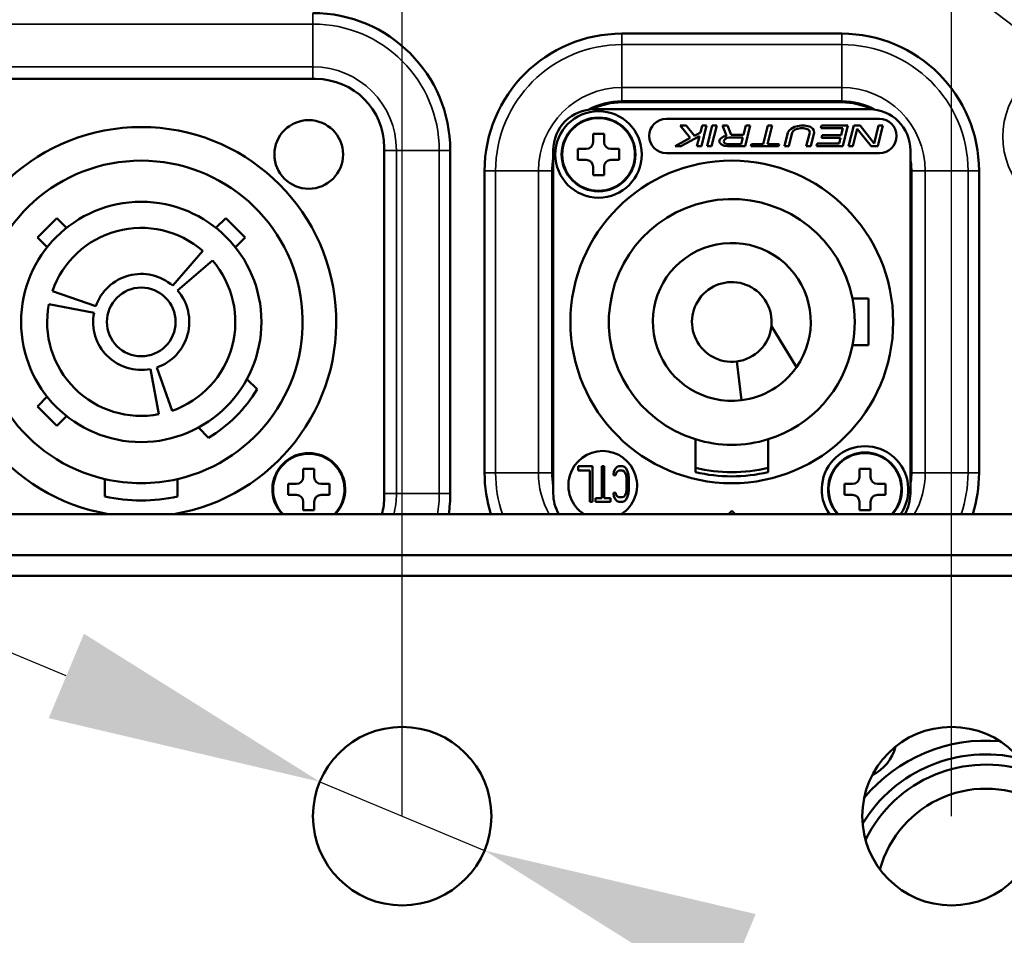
# Model space of a CAD drawing. Header units: millimetres. Extents: x 40 to 2195, y 40 to 1687.
# Tile 111 of 185: x 896 to 968, y 1403 to 1470. Entities that reach past the tile are written whole.
import ezdxf

# ---------------------------------------------------------------- set-up
doc = ezdxf.new("R2010")
doc.units = ezdxf.units.MM
doc.header["$LTSCALE"] = 8
for name, color, linetype, lineweight in [('Dimension (ISO)', 7, 'Continuous', 25), ('Visible (ISO)', 7, 'Continuous', 50), ('Visible Narrow (ISO)', 7, 'Continuous', 35)]:
    doc.layers.add(name, color=color, linetype=linetype, lineweight=lineweight)
doc.styles.add('Note Text (ANSI)', font='tahoma.ttf')
doc.dimstyles.new('Default (ISO)', dxfattribs={"dimscale": 8, "dimtxt": 1, "dimasz": 2.5, "dimexe": 3.175, "dimexo": 0, "dimgap": 0.762, "dimtad": 1, "dimrnd": 1e-08, "dimzin": 0, "dimdsep": 46, "dimtxsty": 'Note Text (ANSI)', "dimcen": 0.09, "dimdle": 10, "dimclrd": 1, "dimclre": 1, "dimclrt": 1, "dimazin": 0, "dimtfac": 3.5052, "dimtmove": 0, "dimatfit": 3, "dimfxl": 1, "dimtolj": 1, "dimtzin": 0, "dimlwd": -1, "dimlwe": -1, "dimarcsym": 0})

# ---------------------------------------------------------------- blocks, each defined once
blk = doc.blocks.new('_DotSmall')
at = {"color": 0, "linetype": 'ByBlock', "const_width": 0.5}
blk.add_lwpolyline([(-0.0625, 0, 1), (0.0625, 0, 1)], format="xyb", close=True, dxfattribs=at)
blk = doc.blocks.new('*D18')
at = {"layer": 'Defpoints', "color": 0, "transparency": 16777216}
for p in [(923.956, 1581.536), (883.956, 1411.827), (923.956, 1411.827)]:
    blk.add_point(p, dxfattribs=at)
at = {"layer": 'Dimension (ISO)', "color": 1, "transparency": 16777216}
for p, q in [((883.956, 1411.827), (883.956, 1606.936)), ((923.956, 1411.827), (923.956, 1606.936)), ((883.956, 1581.536), (732.283, 1581.536)), ((923.956, 1581.536), (883.956, 1581.536)), ((923.956, 1581.536), (943.956, 1581.536))]:
    blk.add_line(p, q, dxfattribs=at)
at = {"layer": 'Dimension (ISO)', "color": 1, "transparency": 16777216, "xscale": 20, "yscale": 20, "zscale": 20}
blk.add_blockref('_DotSmall', (883.956, 1581.536), dxfattribs=at)
at = {"layer": 'Dimension (ISO)', "color": 1, "transparency": 16777216, "xscale": 20, "yscale": 20, "zscale": 20, "rotation": 180}
blk.add_blockref('_DotSmall', (923.956, 1581.536), dxfattribs=at)
at = {"layer": 'Dimension (ISO)', "color": 1, "transparency": 16777216, "insert": (738.379, 1598.098), "char_height": 8, "attachment_point": 1, "style": 'Note Text (ANSI)'}
blk.add_mtext('\\A1;40.00 mm [1.575 in]', dxfattribs=at)
blk = doc.blocks.new('*D19')
at = {"layer": 'Defpoints', "color": 0, "transparency": 16777216}
for p in [(963.956, 1581.536), (923.956, 1411.827), (963.956, 1411.827)]:
    blk.add_point(p, dxfattribs=at)
at = {"layer": 'Dimension (ISO)', "color": 1, "transparency": 16777216}
for p, q in [((923.956, 1411.827), (923.956, 1606.936)), ((963.956, 1411.827), (963.956, 1606.936)), ((923.956, 1581.536), (903.956, 1581.536)), ((923.956, 1581.536), (963.956, 1581.536)), ((963.956, 1581.536), (1115.63, 1581.536))]:
    blk.add_line(p, q, dxfattribs=at)
at = {"layer": 'Dimension (ISO)', "color": 1, "transparency": 16777216, "xscale": 20, "yscale": 20, "zscale": 20}
blk.add_blockref('_DotSmall', (923.956, 1581.536), dxfattribs=at)
at = {"layer": 'Dimension (ISO)', "color": 1, "transparency": 16777216, "xscale": 20, "yscale": 20, "zscale": 20, "rotation": 180}
blk.add_blockref('_DotSmall', (963.956, 1581.536), dxfattribs=at)
at = {"layer": 'Dimension (ISO)', "color": 1, "transparency": 16777216, "insert": (1010.052, 1598.098), "char_height": 8, "attachment_point": 1, "style": 'Note Text (ANSI)'}
blk.add_mtext('\\A1;40.00 mm [1.575 in]', dxfattribs=at)
blk = doc.blocks.new('*D20')
at = {"layer": 'Defpoints', "color": 0, "transparency": 16777216}
for p in [(1027.956, 1535.25), (1027.956, 1429.327), (963.956, 1411.827)]:
    blk.add_point(p, dxfattribs=at)
at = {"layer": 'Dimension (ISO)', "color": 1, "transparency": 16777216}
for p, q in [((963.956, 1411.827), (963.956, 1560.65)), ((1027.956, 1429.327), (1027.956, 1560.65)), ((963.956, 1535.25), (1007.956, 1535.25)), ((1027.956, 1535.25), (1159.388, 1535.25))]:
    blk.add_line(p, q, dxfattribs=at)
blk.add_solid([(1007.956, 1538.584), (1007.956, 1531.917), (1027.956, 1535.25)], dxfattribs=at)
at = {"layer": 'Dimension (ISO)', "color": 1, "transparency": 16777216, "xscale": 20, "yscale": 20, "zscale": 20, "rotation": 180}
blk.add_blockref('_DotSmall', (963.956, 1535.25), dxfattribs=at)
at = {"layer": 'Dimension (ISO)', "color": 1, "transparency": 16777216, "insert": (1054.052, 1551.812), "char_height": 8, "attachment_point": 1, "style": 'Note Text (ANSI)'}
blk.add_mtext('\\A1;64.00 mm [2.520 in]', dxfattribs=at)
blk = doc.blocks.new('*D21')
at = {"layer": 'Defpoints', "color": 0, "transparency": 16777216}
for p in [(917.958, 1414.332), (929.955, 1409.323)]:
    blk.add_point(p, dxfattribs=at)
at = {"layer": 'Dimension (ISO)', "color": 1, "transparency": 16777216}
for p, q in [((899.502, 1422.037), (881.046, 1429.743)), ((917.958, 1414.332), (929.955, 1409.323)), ((948.411, 1401.618), (1182.319, 1303.959))]:
    blk.add_line(p, q, dxfattribs=at)
for points in [[(900.786, 1425.113), (898.218, 1418.961), (917.958, 1414.332)], [(949.695, 1404.694), (947.126, 1398.542), (929.955, 1409.323)]]:
    blk.add_solid(points, dxfattribs=at)
at = {"layer": 'Dimension (ISO)', "color": 1, "transparency": 16777216, "insert": (1075.448, 1366.526), "char_height": 8, "attachment_point": 1, "rotation": 337.33917, "style": 'Note Text (ANSI)'}
blk.add_mtext('\\A1;∅13.00 mm [∅0.512 in]', dxfattribs=at)

msp = doc.modelspace()

# ---------------------------------------------------------------- linework, layer by layer
at = {"layer": 'Visible (ISO)'}
for p, q in [((939.956, 1468.827), (955.956, 1468.827)), ((917.656, 1465.527), (892.256, 1465.527)), ((957.956, 1463.327), (937.956, 1463.327)), ((955.956, 1463.827), (939.956, 1463.827)), ((958.706, 1462.627), (943.196, 1462.627)), ((944.628, 1462.127), (944.203, 1462.127)), ((944.203, 1462.127), (944.935, 1461.234)), ((945.241, 1461.393), (944.628, 1462.127)), ((945.795, 1462.127), (945.668, 1461.617)), ((945.739, 1460.627), (946.113, 1462.127)), ((946.113, 1462.127), (945.795, 1462.127)), ((946.538, 1462.127), (946.164, 1460.627)), ((946.482, 1460.627), (946.856, 1462.127)), ((946.856, 1462.127), (946.538, 1462.127)), ((947.653, 1462.127), (947.281, 1462.127)), ((947.281, 1462.127), (947.576, 1461.393)), ((947.91, 1461.457), (947.653, 1462.127)), ((948.979, 1462.127), (948.812, 1461.457)), ((948.924, 1460.627), (949.298, 1462.127)), ((949.298, 1462.127), (948.979, 1462.127)), ((950.571, 1462.127), (950.237, 1460.787)), ((950.556, 1460.787), (950.89, 1462.127)), ((950.89, 1462.127), (950.571, 1462.127)), ((952.267, 1461.904), (952.129, 1461.776)), ((952.511, 1462.032), (952.267, 1461.904)), ((952.439, 1461.744), (952.569, 1461.84)), ((952.739, 1462.095), (952.511, 1462.032)), ((952.569, 1461.84), (952.745, 1461.904)), ((953.013, 1462.127), (952.739, 1462.095)), ((952.745, 1461.904), (952.965, 1461.936)), ((952.965, 1461.936), (953.177, 1461.936)), ((953.225, 1462.127), (953.013, 1462.127)), ((953.177, 1461.936), (953.381, 1461.904)), ((953.482, 1462.095), (953.225, 1462.127)), ((953.381, 1461.904), (953.525, 1461.84)), ((953.679, 1462.032), (953.482, 1462.095)), ((953.525, 1461.84), (953.607, 1461.744)), ((953.859, 1461.904), (953.679, 1462.032)), ((953.933, 1461.776), (953.859, 1461.904)), ((954.499, 1462.127), (954.451, 1461.936)), ((954.451, 1461.936), (956.043, 1461.936)), ((956.409, 1462.127), (954.499, 1462.127)), ((956.043, 1461.936), (955.916, 1461.425)), ((956.035, 1460.627), (956.409, 1462.127)), ((956.834, 1462.127), (956.46, 1460.627)), ((956.778, 1460.627), (957.096, 1461.904)), ((957.311, 1462.127), (956.834, 1462.127)), ((957.096, 1461.904), (958.105, 1460.627)), ((958.312, 1460.819), (957.311, 1462.127)), ((958.638, 1462.127), (958.312, 1460.819)), ((958.582, 1460.627), (958.956, 1462.127)), ((958.956, 1462.127), (958.638, 1462.127)), ((937.856, 1461.527), (937.856, 1460.927)), ((938.656, 1461.527), (937.856, 1461.527)), ((938.656, 1460.927), (938.656, 1461.527)), ((944.935, 1461.234), (943.829, 1460.627)), ((944.254, 1460.627), (945.604, 1461.361)), ((945.668, 1461.617), (945.241, 1461.393)), ((945.604, 1461.361), (945.421, 1460.627)), ((947.079, 1461.106), (947.048, 1460.978)), ((947.156, 1461.202), (947.079, 1461.106)), ((947.347, 1461.329), (947.156, 1461.202)), ((947.576, 1461.393), (947.347, 1461.329)), ((947.39, 1461.074), (947.467, 1461.17)), ((947.467, 1461.17), (947.589, 1461.234)), ((947.589, 1461.234), (947.756, 1461.266)), ((947.756, 1461.266), (948.764, 1461.266)), ((948.812, 1461.457), (947.91, 1461.457)), ((948.764, 1461.266), (948.645, 1460.787)), ((952.036, 1461.617), (951.789, 1460.627)), ((952.129, 1461.776), (952.036, 1461.617)), ((952.108, 1460.627), (952.355, 1461.617)), ((952.355, 1461.617), (952.439, 1461.744)), ((953.628, 1461.617), (953.382, 1460.627)), ((953.607, 1461.744), (953.628, 1461.617)), ((953.7, 1460.627), (953.947, 1461.617)), ((953.947, 1461.617), (953.933, 1461.776)), ((954.536, 1461.425), (954.488, 1461.234)), ((954.488, 1461.234), (955.868, 1461.234)), ((955.916, 1461.425), (954.536, 1461.425)), ((955.868, 1461.234), (955.764, 1460.819)), ((922.656, 1435.127), (922.656, 1460.527)), ((936.756, 1460.427), (936.756, 1459.627)), ((937.356, 1460.427), (936.756, 1460.427)), ((939.756, 1460.427), (939.156, 1460.427)), ((939.756, 1459.627), (939.756, 1460.427)), ((943.829, 1460.627), (944.254, 1460.627)), ((945.421, 1460.627), (945.739, 1460.627)), ((946.164, 1460.627), (946.482, 1460.627)), ((947.048, 1460.978), (947.077, 1460.883)), ((947.077, 1460.883), (947.204, 1460.755)), ((947.204, 1460.755), (947.393, 1460.659)), ((947.366, 1460.978), (947.39, 1461.074)), ((947.395, 1460.883), (947.366, 1460.978)), ((947.393, 1460.659), (947.65, 1460.627)), ((947.485, 1460.819), (947.395, 1460.883)), ((947.637, 1460.787), (947.485, 1460.819)), ((948.645, 1460.787), (947.637, 1460.787)), ((947.65, 1460.627), (948.924, 1460.627)), ((949.388, 1460.787), (949.348, 1460.627)), ((949.348, 1460.627), (951.365, 1460.627)), ((950.237, 1460.787), (949.388, 1460.787)), ((951.405, 1460.787), (950.556, 1460.787)), ((951.365, 1460.627), (951.405, 1460.787)), ((951.789, 1460.627), (952.108, 1460.627)), ((953.382, 1460.627), (953.7, 1460.627)), ((954.172, 1460.819), (954.125, 1460.627)), ((954.125, 1460.627), (956.035, 1460.627)), ((955.764, 1460.819), (954.172, 1460.819)), ((956.46, 1460.627), (956.778, 1460.627)), ((958.105, 1460.627), (958.582, 1460.627)), ((927.456, 1460.327), (927.456, 1435.327)), ((934.956, 1460.327), (934.956, 1435.327)), ((943.196, 1460.127), (958.706, 1460.127)), ((960.956, 1435.327), (960.956, 1460.327)), ((936.756, 1459.627), (937.356, 1459.627)), ((937.856, 1459.127), (937.856, 1458.527)), ((938.656, 1458.527), (938.656, 1459.127)), ((939.156, 1459.627), (939.756, 1459.627)), ((929.956, 1436.827), (929.956, 1458.827)), ((937.856, 1458.527), (938.656, 1458.527)), ((965.956, 1458.827), (965.956, 1436.827)), ((898.806, 1455.392), (897.391, 1453.978)), ((899.517, 1454.681), (898.806, 1455.392)), ((911.107, 1455.392), (910.396, 1454.681)), ((912.521, 1453.978), (911.107, 1455.392)), ((897.391, 1453.978), (898.103, 1453.267)), ((911.81, 1453.267), (912.521, 1453.978)), ((907.248, 1450.473), (909.434, 1453.012)), ((910.141, 1452.305), (907.602, 1450.119)), ((898.487, 1450.078), (901.649, 1448.972)), ((901.52, 1448.489), (898.228, 1449.113)), ((957.906, 1449.527), (956.744, 1449.527)), ((957.906, 1446.127), (957.906, 1449.527)), ((952.661, 1444.521), (950.839, 1447.514)), ((956.744, 1446.127), (957.906, 1446.127)), ((948.66, 1442.121), (948.311, 1444.949)), ((906.242, 1441.099), (905.619, 1444.391)), ((906.101, 1444.52), (907.208, 1441.358)), ((913.388, 1442.931), (912.653, 1443.666)), ((898.103, 1442.388), (897.391, 1441.677)), ((897.391, 1441.677), (898.806, 1440.262)), ((898.806, 1440.262), (899.517, 1440.974)), ((909.118, 1440.13), (909.852, 1439.396)), ((945.306, 1439.279), (945.306, 1436.894)), ((950.606, 1436.894), (950.606, 1439.279)), ((916.756, 1437.127), (916.756, 1436.527)), ((917.556, 1437.127), (916.756, 1437.127)), ((917.556, 1436.527), (917.556, 1437.127)), ((937.803, 1437.327), (936.775, 1437.327)), ((936.775, 1437.327), (936.775, 1436.994)), ((936.775, 1436.994), (937.631, 1436.994)), ((937.631, 1436.994), (937.631, 1434.717)), ((937.803, 1434.717), (937.803, 1437.327)), ((938.659, 1437.327), (938.487, 1437.327)), ((938.487, 1437.327), (938.487, 1434.995)), ((938.659, 1434.995), (938.659, 1437.327)), ((939.372, 1436.939), (939.344, 1436.661)), ((939.486, 1437.161), (939.372, 1436.939)), ((939.6, 1437.272), (939.486, 1437.161)), ((939.515, 1436.661), (939.543, 1436.828)), ((939.543, 1436.828), (939.629, 1436.939)), ((939.743, 1437.327), (939.6, 1437.272)), ((939.629, 1436.939), (939.743, 1436.994)), ((940, 1437.327), (939.743, 1437.327)), ((939.743, 1436.994), (940, 1436.994)), ((940.143, 1437.272), (940, 1437.327)), ((940, 1436.994), (940.114, 1436.939)), ((940.114, 1436.939), (940.2, 1436.828)), ((940.257, 1437.161), (940.143, 1437.272)), ((940.2, 1436.828), (940.257, 1436.661)), ((940.371, 1436.939), (940.257, 1437.161)), ((940.428, 1436.717), (940.371, 1436.939)), ((940.456, 1436.439), (940.428, 1436.717)), ((957.256, 1437.127), (957.256, 1436.527)), ((958.056, 1437.127), (957.256, 1437.127)), ((958.056, 1436.527), (958.056, 1437.127)), ((902.306, 1436.38), (902.306, 1435.1)), ((907.606, 1435.1), (907.606, 1436.38)), ((915.656, 1436.027), (915.656, 1435.227)), ((916.256, 1436.027), (915.656, 1436.027)), ((918.656, 1436.027), (918.056, 1436.027)), ((918.656, 1435.227), (918.656, 1436.027)), ((939.344, 1436.661), (939.515, 1436.661)), ((940.257, 1436.661), (940.285, 1436.439)), ((940.285, 1436.439), (940.285, 1435.606)), ((940.456, 1435.606), (940.456, 1436.439)), ((956.156, 1436.027), (956.156, 1435.227)), ((956.756, 1436.027), (956.156, 1436.027)), ((959.156, 1436.027), (958.556, 1436.027)), ((959.156, 1435.227), (959.156, 1436.027)), ((939.344, 1435.384), (939.372, 1435.106)), ((939.515, 1435.384), (939.344, 1435.384)), ((939.543, 1435.217), (939.515, 1435.384)), ((940.257, 1435.384), (940.2, 1435.217)), ((940.285, 1435.606), (940.257, 1435.384)), ((940.371, 1435.106), (940.428, 1435.328)), ((940.428, 1435.328), (940.456, 1435.606)), ((915.656, 1435.227), (916.256, 1435.227)), ((916.756, 1434.727), (916.756, 1434.127)), ((917.556, 1434.127), (917.556, 1434.727)), ((918.056, 1435.227), (918.656, 1435.227)), ((937.631, 1434.717), (937.803, 1434.717)), ((938.487, 1434.995), (938.031, 1434.995)), ((938.031, 1434.995), (938.031, 1434.717)), ((938.031, 1434.717), (939.115, 1434.717)), ((939.115, 1434.995), (938.659, 1434.995)), ((939.115, 1434.717), (939.115, 1434.995)), ((939.372, 1435.106), (939.486, 1434.884)), ((939.486, 1434.884), (939.6, 1434.773)), ((939.629, 1435.106), (939.543, 1435.217)), ((939.6, 1434.773), (939.743, 1434.717)), ((939.743, 1435.051), (939.629, 1435.106)), ((940, 1435.051), (939.743, 1435.051)), ((939.743, 1434.717), (940, 1434.717)), ((940.114, 1435.106), (940, 1435.051)), ((940, 1434.717), (940.143, 1434.773)), ((940.2, 1435.217), (940.114, 1435.106)), ((940.143, 1434.773), (940.257, 1434.884)), ((940.257, 1434.884), (940.371, 1435.106)), ((956.156, 1435.227), (956.756, 1435.227)), ((957.256, 1434.727), (957.256, 1434.127)), ((958.056, 1434.127), (958.056, 1434.727)), ((958.556, 1435.227), (959.156, 1435.227)), ((916.756, 1434.127), (917.556, 1434.127)), ((947.956, 1434.077), (947.706, 1433.827)), ((948.206, 1433.827), (947.956, 1434.077)), ((957.256, 1434.127), (958.056, 1434.127)), ((978.956, 1433.827), (868.956, 1433.827)), ((868.956, 1430.827), (978.956, 1430.827)), ((999.956, 1429.327), (847.956, 1429.327))]:
    msp.add_line(p, q, dxfattribs=at)
for centre, radius in [((917.156, 1460.027), 2.5), ((938.256, 1460.027), 3.15), ((938.256, 1460.027), 2.69), ((938.256, 1460.027), 2.65), ((947.956, 1447.827), 11.75), ((904.956, 1447.827), 8.75), ((904.956, 1447.827), 2.5), ((923.956, 1411.827), 6.5), ((963.956, 1411.827), 6.5)]:
    msp.add_circle(centre, radius, dxfattribs=at)
for centre, radius, start, end in [((923.956, 1411.827), 75, 48.2485, 166.5066), ((923.956, 1411.827), 74.974, 48.44102, 166.5018), ((917.456, 1460.327), 10, 0, 90), ((939.956, 1458.827), 10, 90, 180), ((955.956, 1458.827), 10, 0, 90), ((917.656, 1460.527), 5, 0, 90), ((937.956, 1460.327), 3, 90, 180), ((939.956, 1458.827), 5, 90, 116.00335), ((955.956, 1458.827), 5, 63.99665, 90), ((957.956, 1460.327), 3, 0, 90), ((943.196, 1461.377), 1.25, 90, 270), ((958.706, 1461.377), 1.25, 270, 90), ((904.956, 1447.827), 14.2, 279.62763, 260.37237), ((937.356, 1460.927), 0.5, 270, 0), ((939.156, 1460.927), 0.5, 180, 270), ((904.956, 1447.827), 11.75, 283.03416, 256.96584), ((937.356, 1459.127), 0.5, 0, 90), ((939.156, 1459.127), 0.5, 90, 180), ((947.956, 1447.827), 8.95, 10.94952, 252.77713), ((904.956, 1447.827), 6.85, 49.1859, 160.8141), ((947.956, 1447.827), 5.75, 324.90399, 277.03), ((904.956, 1447.827), 6.85, 289.1859, 40.8141), ((904.956, 1447.827), 3.5, 49.09604, 160.90396), ((947.956, 1447.827), 2.9, 353.80074, 277.03), ((904.956, 1447.827), 3.5, 289.09604, 40.90396), ((904.956, 1447.827), 6.85, 169.1859, 280.8141), ((947.956, 1447.827), 8.95, 349.05048, 10.94952), ((904.956, 1447.827), 3.5, 169.09604, 280.90396), ((947.956, 1447.827), 2.9, 277.03, 353.80074), ((947.956, 1447.827), 8.95, 287.22287, 349.05048), ((947.956, 1447.827), 5.75, 277.03, 324.90399), ((904.956, 1447.827), 9.75, 300.14283, 329.85717), ((947.956, 1447.827), 8.95, 252.77713, 287.22287), ((917.156, 1435.627), 2.65, 317.21531, 222.78469), ((917.156, 1435.627), 2.6, 316.18694, 223.81306), ((938.556, 1435.927), 2.5, 302.85988, 237.14012), ((957.656, 1435.627), 3.15, 325.14999, 214.85001), ((957.656, 1435.627), 2.69, 317.99149, 222.00851), ((957.656, 1435.627), 2.65, 317.21531, 222.78469), ((939.956, 1436.827), 10, 180, 197.4576), ((947.956, 1447.827), 10.95, 255.99484, 284.00516), ((947.956, 1447.827), 11.25, 256.37563, 283.62437), ((955.956, 1436.827), 10, 342.5424, 0), ((904.956, 1447.827), 11.75, 256.96584, 283.03416), ((916.256, 1436.527), 0.5, 270, 0), ((918.056, 1436.527), 0.5, 180, 270), ((956.756, 1436.527), 0.5, 270, 0), ((958.556, 1436.527), 0.5, 180, 270), ((917.456, 1435.327), 10, 351.37307, 0), ((937.956, 1435.327), 3, 180, 210), ((957.956, 1435.327), 3, 330, 0), ((904.956, 1447.827), 13, 258.23804, 281.76196), ((916.256, 1434.727), 0.5, 0, 90), ((918.056, 1434.727), 0.5, 90, 180), ((917.656, 1435.127), 5, 344.92994, 0), ((956.756, 1434.727), 0.5, 0, 90), ((958.556, 1434.727), 0.5, 90, 180), ((966.456, 1405.827), 11.5, 84.82409, 140.41564), ((956.781, 1417.686), 3.2, 295.93598, 345.60126), ((966.456, 1405.827), 10.5, 76.49094, 148.74879), ((966.456, 1405.827), 9.75, 71.21024, 154.02949), ((966.456, 1405.827), 8, 60.59974, 164.63999)]:
    msp.add_arc(centre, radius, start, end, dxfattribs=at)
at = {"layer": 'Visible Narrow (ISO)'}
for p, q in [((917.456, 1469.527), (917.456, 1470.327)), ((892.456, 1469.527), (917.456, 1469.527)), ((917.456, 1469.527), (917.456, 1466.408)), ((939.956, 1468.027), (939.956, 1468.827)), ((955.956, 1468.027), (955.956, 1468.827)), ((939.956, 1468.027), (955.956, 1468.027)), ((939.956, 1468.027), (939.956, 1464.908)), ((955.956, 1468.027), (955.956, 1464.908)), ((917.456, 1466.408), (892.456, 1466.408)), ((917.456, 1466.408), (917.456, 1465.527)), ((955.956, 1464.908), (939.956, 1464.908)), ((939.956, 1464.908), (939.956, 1463.928)), ((955.956, 1464.908), (955.956, 1463.928)), ((955.956, 1463.928), (939.956, 1463.928)), ((923.537, 1460.327), (922.656, 1460.327)), ((923.537, 1435.327), (923.537, 1460.327)), ((926.656, 1460.327), (923.537, 1460.327)), ((926.656, 1460.327), (926.656, 1435.327)), ((926.656, 1460.327), (927.456, 1460.327)), ((930.756, 1458.827), (929.956, 1458.827)), ((930.756, 1436.827), (930.756, 1458.827)), ((930.756, 1458.827), (933.876, 1458.827)), ((933.876, 1458.827), (934.855, 1458.827)), ((933.876, 1458.827), (933.876, 1436.827)), ((934.855, 1458.827), (934.855, 1436.827)), ((961.057, 1436.827), (961.057, 1458.827)), ((962.037, 1458.827), (961.057, 1458.827)), ((962.037, 1436.827), (962.037, 1458.827)), ((965.156, 1458.827), (962.037, 1458.827)), ((965.156, 1458.827), (965.956, 1458.827)), ((965.156, 1458.827), (965.156, 1436.827)), ((930.756, 1436.827), (929.956, 1436.827)), ((930.756, 1436.827), (933.876, 1436.827)), ((933.876, 1436.827), (934.855, 1436.827)), ((962.037, 1436.827), (961.057, 1436.827)), ((965.156, 1436.827), (962.037, 1436.827)), ((965.156, 1436.827), (965.956, 1436.827)), ((923.537, 1435.327), (922.656, 1435.327)), ((926.656, 1435.327), (923.537, 1435.327)), ((926.656, 1435.327), (927.456, 1435.327))]:
    msp.add_line(p, q, dxfattribs=at)
for centre, radius, start, end in [((923.956, 1411.827), 74.75, 49.44234, 130.55766), ((923.956, 1411.827), 72.751, 49.54382, 130.45618), ((917.456, 1460.327), 9.2, 0, 90), ((939.956, 1458.827), 9.2, 90, 180), ((955.956, 1458.827), 9.2, 0, 90), ((917.456, 1460.327), 6.081, 0, 90), ((973.454, 1461.325), 5.763, 135, 315), ((939.956, 1458.827), 6.081, 90, 180), ((955.956, 1458.827), 6.081, 0, 90), ((939.956, 1458.827), 5.101, 90, 118.96681), ((955.956, 1458.827), 5.101, 61.03319, 90), ((939.956, 1458.827), 5.101, 168.57823, 180), ((955.956, 1458.827), 5.101, 0, 11.42177), ((939.956, 1436.827), 9.2, 180, 199.03144), ((939.956, 1436.827), 6.081, 180, 209.56132), ((939.956, 1436.827), 5.101, 180, 191.42177), ((955.956, 1436.827), 5.101, 348.57823, 0), ((955.956, 1436.827), 6.081, 330.43868, 0), ((955.956, 1436.827), 9.2, 340.96856, 0), ((917.456, 1435.327), 6.081, 345.71902, 0), ((917.456, 1435.327), 9.2, 350.61641, 0)]:
    msp.add_arc(centre, radius, start, end, dxfattribs=at)

# ---------------------------------------------------------------- dimensions: what is measured, and where the dimension line sits
at = {"layer": 'Dimension (ISO)', "color": 1, "true_color": 0xff0000}
for base, p1, p2, text, override, picture, middle in [((923.956, 1581.536), (883.956, 1411.827), (923.956, 1411.827), '<> mm [1.575 in]', {"dimgap": 0.762, "dimdec": 2, "dimpost": '', "dimblk1": 'DotSmall', "dimblk2": 'DotSmall', "dimsah": 1, "dimdle": 0, "dimtol": 0, "dimlim": 0, "dimtp": 0, "dimtm": 0, "dimtdec": 2, "dimtofl": 1, "dimatfit": 1}, '*D18', (788.12, 1581.536)), ((963.956, 1581.536), (923.956, 1411.827), (963.956, 1411.827), '<> mm [1.575 in]', {"dimgap": 0.762, "dimdec": 2, "dimpost": '', "dimblk1": 'DotSmall', "dimblk2": 'DotSmall', "dimsah": 1, "dimdle": 0, "dimtol": 0, "dimlim": 0, "dimtp": 0, "dimtm": 0, "dimtdec": 2, "dimtofl": 1, "dimatfit": 1}, '*D19', (1059.793, 1581.536)), ((1027.956, 1535.25), (963.956, 1411.827), (1027.956, 1429.327), '<> mm [2.520 in]', {"dimgap": 0.762, "dimdec": 2, "dimpost": '', "dimblk1": 'DotSmall', "dimsah": 1, "dimdle": 0, "dimtol": 0, "dimlim": 0, "dimtp": 0, "dimtm": 0, "dimtdec": 2, "dimtofl": 0, "dimatfit": 2}, '*D20', (1103.672, 1535.25))]:
    dim = msp.add_linear_dim(base=base, p1=p1, p2=p2, angle=180, text=text, dimstyle='Default (ISO)', override=override, dxfattribs=at)
    dim.commit()
    dim.dimension.update_dxf_attribs({"geometry": picture, "text_midpoint": middle, "dimtype": 160})
dim = msp.add_diameter_dim_2p(p1=(917.958, 1414.332), p2=(929.955, 1409.323), text='<> mm [∅0.512 in]', dimstyle='Default (ISO)', override={"dimgap": 0.762, "dimdec": 2, "dimlfac": 1, "dimpost": '', "dimtol": 0, "dimlim": 0, "dimtp": 0, "dimtm": 0, "dimtdec": 2, "dimatfit": 2}, dxfattribs=at)
dim.commit()
dim.dimension.update_dxf_attribs({"geometry": '*D21', "text_midpoint": (1122.88, 1328.775), "dimtype": 163})

doc.saveas('drawing.dxf')
